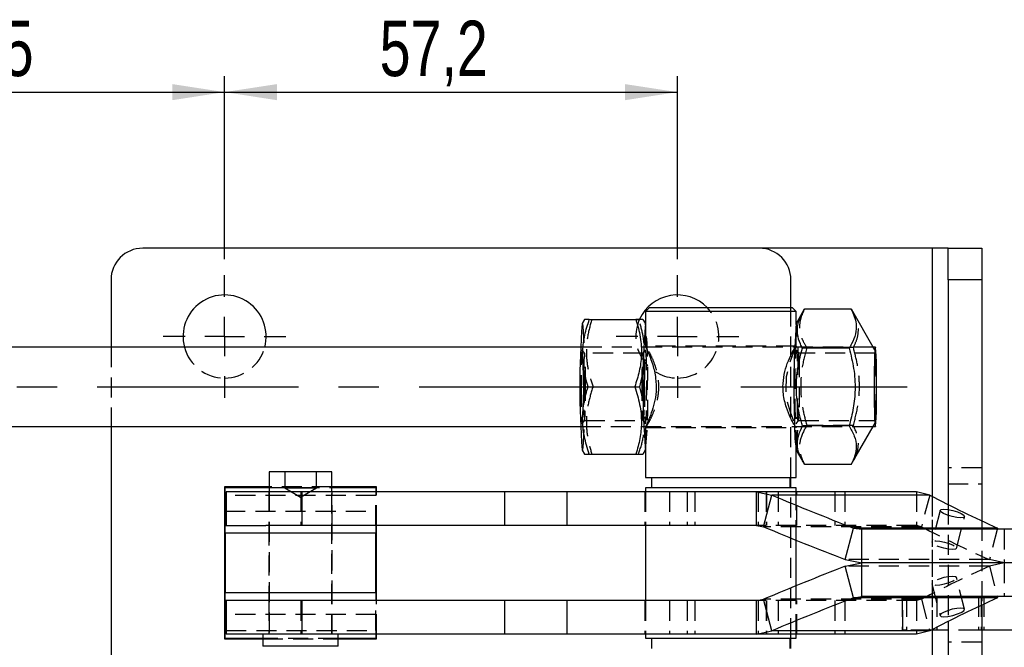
# Model space of a CAD drawing. Extents: x 44 to 838, y 191 to 555.
# Tile 3 of 12: x 168 to 293, y 259 to 338. Entities that reach past the tile are written whole.
import ezdxf

# ---------------------------------------------------------------- set-up
doc = ezdxf.new("R2010")
doc.units = 0
doc.header["$LTSCALE"] = 2
doc.linetypes.add('CENTERX2', pattern=[20.32, 12.7, -2.54, 2.54, -2.54])
doc.linetypes.add('HIDDEN', pattern=[1.905, 1.27, -0.635])
doc.layers.get('0').update_dxf_attribs({"linetype": 'CONTINUOUS'})
doc.styles.add('SLDTEXTSTYLE0', font='TXT', dxfattribs={"width": 0.75})
doc.dimstyles.new('SLDDIMSTYLE1', dxfattribs={"dimtxt": 7, "dimasz": 6.604, "dimexe": 0, "dimexo": 0.0625, "dimgap": 1.75, "dimtad": 1, "dimdec": 0, "dimrnd": 1e-09, "dimzin": 12, "dimtxsty": 'SLDTEXTSTYLE0', "dimsah": 1, "dimcen": 0.09, "dimazin": 3, "dimtfac": 1, "dimtofl": 0, "dimtmove": 0, "dimatfit": 3, "dimtolj": 1, "dimtzin": 12})
doc.dimstyles.new('SLDDIMSTYLE5', dxfattribs={"dimtxt": 7, "dimasz": 6.604, "dimexe": 0, "dimexo": 0.0625, "dimgap": 1.75, "dimtad": 1, "dimrnd": 1e-09, "dimzin": 12, "dimtxsty": 'SLDTEXTSTYLE0', "dimsah": 1, "dimcen": 0.09, "dimazin": 3, "dimtfac": 1, "dimtofl": 0, "dimtmove": 0, "dimatfit": 3, "dimtolj": 1, "dimtzin": 12})

# ---------------------------------------------------------------- blocks, each defined once
blk = doc.blocks.new('_D_8')
at = {"color": 179, "linetype": 'CONTINUOUS'}
for p, q in [((149.13, 307.94), (149.13, 331.05)), ((194.14, 307.94), (194.14, 331.05)), ((149.13, 329.05), (194.14, 329.05))]:
    blk.add_line(p, q, dxfattribs=at)
for points in [[(149.13, 329.05), (155.73, 328.03), (155.73, 330.06)], [(194.14, 329.05), (187.54, 330.06), (187.54, 328.03)]]:
    blk.add_solid(points, dxfattribs=at)
at = {"color": 179, "linetype": 'CONTINUOUS', "insert": (162.2, 338.07, -55.23), "char_height": 7, "attachment_point": 1, "style": 'SLDTEXTSTYLE0'}
blk.add_mtext('45', dxfattribs=at)
blk = doc.blocks.new('_D_9')
at = {"color": 179, "linetype": 'CONTINUOUS'}
for p, q in [((194.14, 307.94), (194.14, 331.05)), ((251.34, 307.94), (251.34, 331.05)), ((194.14, 329.05), (251.34, 329.05))]:
    blk.add_line(p, q, dxfattribs=at)
for points in [[(194.14, 329.05), (200.75, 328.03), (200.75, 330.06)], [(251.34, 329.05), (244.74, 330.06), (244.74, 328.03)]]:
    blk.add_solid(points, dxfattribs=at)
at = {"color": 179, "linetype": 'CONTINUOUS', "insert": (213.73, 338.07, -55.23), "char_height": 7, "attachment_point": 1, "style": 'SLDTEXTSTYLE0'}
blk.add_mtext('57,2', dxfattribs=at)
blk = doc.blocks.new('SW_CENTERMARKSYMBOL_3')
at = {"color": 0, "linetype": 'CONTINUOUS'}
for p, q in [((0, 5), (0, 7.75)), ((0, 0), (0, 2.5)), ((-5, 0), (-7.75, 0)), ((0, 0), (-2.5, 0)), ((0, 0), (0, -2.5)), ((0, 0), (2.5, 0)), ((5, 0), (7.75, 0)), ((0, -5), (0, -7.75))]:
    blk.add_line(p, q, dxfattribs=at)
blk = doc.blocks.new('SW_CENTERMARKSYMBOL_4')
at = {"color": 0, "linetype": 'CONTINUOUS'}
for p, q in [((0, 5), (0, 7.75)), ((0, 0), (0, 2.5)), ((-5, 0), (-7.75, 0)), ((0, 0), (-2.5, 0)), ((0, 0), (0, -2.5)), ((0, 0), (2.5, 0)), ((5, 0), (7.75, 0)), ((0, -5), (0, -7.75))]:
    blk.add_line(p, q, dxfattribs=at)

msp = doc.modelspace()

# ---------------------------------------------------------------- linework, layer by layer
at = {"color": 7, "linetype": 'CONTINUOUS'}
for p, q in [((261.6925, 309.3362), (183.7925, 309.3362)), ((283.5425, 309.3362), (261.6925, 309.3362)), ((285.5425, 309.3362), (283.5425, 309.3362)), ((285.5425, 305.3362), (285.5425, 309.3362)), ((285.5425, 309.3362), (289.7925, 309.3362)), ((289.7925, 309.3362), (289.7925, 305.3362)), ((179.7925, 305.3362), (179.7925, 296.8362)), ((265.6925, 301.8362), (265.6925, 305.3362)), ((289.7925, 305.3362), (285.5425, 305.3362)), ((285.5425, 305.3362), (285.5425, 276.966)), ((289.7925, 305.3362), (289.7925, 274.9157)), ((247.8163, 301.8362), (247.3163, 301.3362)), ((247.3163, 301.3362), (247.3163, 296.9599)), ((266.3663, 301.3362), (247.3163, 301.3362)), ((247.8163, 301.8362), (265.8617, 301.8362)), ((265.8617, 301.8362), (265.8663, 301.8362)), ((266.3663, 301.3362), (265.8663, 301.8362)), ((267.2368, 301.3677), (266.3473, 299.8239)), ((266.3663, 299.8569), (266.3663, 301.3362)), ((273.3087, 301.651), (267.4074, 301.651)), ((273.4789, 301.3264), (273.3087, 301.651)), ((276.093, 296.8362), (273.4991, 301.338)), ((239.6063, 300.3362), (239.3111, 299.8239)), ((240.2158, 300.3362), (246.1171, 300.3362)), ((247.3163, 299.8569), (247.0402, 300.3362)), ((239.1258, 296.8362), (141.4252, 296.8362)), ((273.0379, 296.7068), (267.1366, 296.7068)), ((276.3563, 296.8362), (276.0885, 296.8362)), ((240.0591, 291.8362), (245.9603, 291.8362)), ((141.4252, 286.8362), (239.1258, 286.8362)), ((179.7925, 286.8362), (179.7925, 252.3362)), ((247.3163, 286.7135), (247.3163, 280.3862)), ((273.0392, 286.8919), (267.138, 286.8919)), ((273.482, 282.3047), (276.093, 286.8362)), ((276.0885, 286.8362), (276.3563, 286.8362)), ((239.3111, 283.8484), (239.6063, 283.3362)), ((247.0402, 283.3362), (247.3163, 283.8155)), ((266.3473, 283.8484), (267.2211, 282.3319)), ((266.3663, 280.3862), (266.3663, 283.8155)), ((240.2158, 283.3362), (246.1171, 283.3362)), ((273.3114, 282.0213), (267.4101, 282.0213)), ((273.3114, 282.0213), (273.4857, 282.3229)), ((199.7738, 281.0862), (199.7738, 278.5862)), ((207.7113, 281.0862), (199.7738, 281.0862)), ((207.7113, 278.5862), (207.7113, 281.0862)), ((247.3163, 280.3862), (256.5371, 280.3862)), ((248.0913, 280.3862), (248.0913, 279.0862)), ((256.5371, 280.3862), (266.3663, 280.3862)), ((265.5913, 279.0862), (265.5913, 280.3862)), ((265.6925, 279.0862), (265.6925, 280.3862)), ((199.7738, 279.1862), (194.1425, 279.1862)), ((194.1425, 279.1862), (194.1425, 259.9862)), ((194.2175, 279.1112), (199.7738, 279.1112)), ((194.2175, 278.1112), (194.2175, 279.1112)), ((213.3425, 279.1862), (207.7113, 279.1862)), ((207.7113, 279.1112), (213.2675, 279.1112)), ((213.2675, 279.1112), (213.2675, 278.5862)), ((213.3425, 278.5862), (213.3425, 279.1862)), ((247.3163, 279.0862), (247.3163, 278.5862)), ((266.3663, 279.0862), (247.3163, 279.0862)), ((266.3663, 278.5862), (266.3663, 279.0862)), ((194.3425, 278.1112), (194.2175, 278.1112)), ((194.2175, 278.1112), (194.2175, 274.3362)), ((194.3425, 278.5862), (194.3425, 274.3362)), ((203.9074, 278.5862), (194.3425, 278.5862)), ((203.9074, 278.5862), (203.9074, 274.3362)), ((229.515, 278.5862), (203.9074, 278.5862)), ((229.515, 278.5862), (229.515, 274.3362)), ((237.376, 278.5862), (229.515, 278.5862)), ((237.376, 278.5862), (237.376, 274.3362)), ((261.3247, 278.5862), (237.376, 278.5862)), ((261.3247, 278.5862), (263.2601, 278.164)), ((261.3247, 274.3362), (261.3247, 278.5862)), ((281.57, 278.5862), (261.3247, 278.5862)), ((262.2253, 274.1703), (263.2601, 278.164)), ((283.2209, 278.164), (263.2601, 278.164)), ((283.2209, 278.164), (281.57, 278.5862)), ((194.2175, 274.3362), (199.3688, 274.3362)), ((194.2175, 273.3362), (194.2175, 274.3362)), ((203.9074, 274.3362), (199.3688, 274.3362)), ((229.515, 274.3362), (203.9074, 274.3362)), ((213.2675, 274.3362), (213.2675, 273.3362)), ((213.3425, 264.8362), (213.3425, 274.3362)), ((237.376, 274.3362), (229.515, 274.3362)), ((261.3247, 274.3362), (237.376, 274.3362)), ((247.3163, 274.3362), (247.3163, 264.8362)), ((261.3247, 274.3362), (262.2253, 274.1703)), ((272.5623, 270.0083), (273.5972, 274.002)), ((273.5972, 274.002), (274.6529, 273.8362)), ((291.7999, 274.002), (273.5972, 274.002)), ((274.6529, 269.5862), (274.6529, 273.8362)), ((304.3856, 273.8362), (274.6529, 273.8362)), ((213.2675, 273.3362), (194.2175, 273.3362)), ((194.2175, 273.3362), (194.2175, 265.8362)), ((213.2675, 265.8362), (213.2675, 273.3362)), ((266.3663, 266.7166), (266.3663, 272.4558)), ((272.5623, 270.0083), (274.6529, 269.5862)), ((272.5623, 269.164), (274.6529, 269.5862)), ((273.5972, 265.1703), (272.5623, 269.164)), ((304.3856, 269.5862), (274.6529, 269.5862)), ((274.6529, 265.3362), (274.6529, 269.5862)), ((194.2175, 265.8362), (213.2675, 265.8362)), ((194.2175, 264.8362), (194.2175, 265.8362)), ((213.2675, 265.8362), (213.2675, 264.8362)), ((261.3247, 264.8362), (262.2253, 265.002)), ((263.2601, 261.0083), (262.2253, 265.002)), ((273.5972, 265.1703), (274.6529, 265.3362)), ((291.7999, 265.1703), (273.5972, 265.1703)), ((304.3856, 265.3362), (274.6529, 265.3362)), ((199.3688, 264.8362), (194.2175, 264.8362)), ((194.2175, 264.8362), (194.2175, 261.0612)), ((194.3425, 264.8362), (194.3425, 260.5862)), ((203.9074, 264.8362), (199.3688, 264.8362)), ((203.9074, 264.8362), (203.9074, 260.5862)), ((229.515, 264.8362), (203.9074, 264.8362)), ((229.515, 264.8362), (229.515, 260.5862)), ((237.376, 264.8362), (229.515, 264.8362)), ((237.376, 264.8362), (237.376, 260.5862)), ((261.3247, 264.8362), (237.376, 264.8362)), ((261.3247, 260.5862), (261.3247, 264.8362)), ((289.7925, 264.2567), (289.7925, 233.8362)), ((284.113, 261.4759), (284.113, 261.0862)), ((285.5425, 262.2063), (285.5425, 233.8362)), ((194.1425, 259.9862), (198.98, 259.9862)), ((194.2175, 261.0612), (194.3425, 261.0612)), ((194.2175, 260.0612), (194.2175, 261.0612)), ((198.98, 260.0612), (194.2175, 260.0612)), ((203.9074, 260.5862), (194.3425, 260.5862)), ((198.98, 260.5862), (198.98, 259.0862)), ((229.515, 260.5862), (203.9074, 260.5862)), ((208.505, 259.0862), (208.505, 260.5862)), ((213.2675, 260.0612), (208.505, 260.0612)), ((208.505, 259.9862), (213.3425, 259.9862)), ((213.2675, 260.5862), (213.2675, 260.0612)), ((213.3425, 259.9862), (213.3425, 260.5862)), ((237.376, 260.5862), (229.515, 260.5862)), ((261.3247, 260.5862), (237.376, 260.5862)), ((247.3163, 260.5862), (247.3163, 260.0862)), ((247.3163, 260.0862), (256.5371, 260.0862)), ((248.0913, 260.0862), (248.0913, 258.7862)), ((256.5371, 260.0862), (266.3663, 260.0862)), ((261.3247, 260.5862), (263.2601, 261.0083)), ((281.57, 260.5862), (261.3247, 260.5862)), ((283.2209, 261.0083), (263.2601, 261.0083)), ((265.5913, 258.7862), (265.5913, 260.0862)), ((265.6925, 258.7862), (265.6925, 260.0862)), ((266.3663, 260.0862), (266.3663, 260.5862)), ((283.2209, 261.0083), (281.57, 260.5862)), ((284.113, 261.0862), (283.3682, 261.0862)), ((285.5425, 261.0862), (284.113, 261.0862)), ((296.2751, 261.0862), (289.7925, 261.0862)), ((208.505, 259.0862), (198.98, 259.0862))]:
    msp.add_line(p, q, dxfattribs=at)
at = {"color": 8, "linetype": 'CONTINUOUS'}
for p, q in [((283.5425, 309.3362), (283.5425, 277.9943)), ((283.5425, 261.0862), (283.5425, 229.8362))]:
    msp.add_line(p, q, dxfattribs=at)
at = {"color": 7, "linetype": 'HIDDEN'}
for p, q in [((283.5425, 309.3362), (283.5425, 229.8362)), ((265.6925, 280.3862), (265.6925, 301.8362)), ((246.1171, 300.3362), (246.4306, 300.3362)), ((247.3353, 299.8239), (247.3163, 299.8569)), ((266.3663, 296.9704), (266.3663, 299.8569)), ((179.7925, 296.8362), (179.7925, 286.8362)), ((276.0885, 296.8362), (239.1258, 296.8362)), ((239.6277, 296.0818), (239.3321, 296.5046)), ((247.0249, 296.0862), (239.6215, 296.0862)), ((247.3144, 296.5046), (247.0187, 296.0818)), ((266.3614, 296.9862), (247.3212, 296.9862)), ((247.3487, 296.9345), (247.3256, 296.9599)), ((266.6639, 296.0818), (266.3683, 296.5046)), ((276.3563, 296.0862), (266.6577, 296.0862)), ((273.5808, 296.7804), (267.6796, 296.7804)), ((276.3644, 296.3651), (276.093, 296.8362)), ((246.5873, 291.8362), (247.0778, 293.8745)), ((266.4904, 294.1903), (266.5025, 293.3651)), ((245.9603, 291.8362), (246.5873, 291.8362)), ((247.076, 289.8817), (246.5873, 291.8362)), ((239.3321, 287.1678), (239.6277, 287.5906)), ((239.6215, 287.5862), (247.0249, 287.5862)), ((247.0187, 287.5906), (247.3144, 287.1678)), ((266.3683, 287.1678), (266.6639, 287.5906)), ((266.6577, 287.5862), (276.3563, 287.5862)), ((239.1258, 286.8362), (276.0885, 286.8362)), ((247.3212, 286.6862), (266.3614, 286.6862)), ((266.3663, 283.8155), (266.3663, 286.7633)), ((273.5822, 286.9656), (267.6809, 286.9656)), ((276.093, 286.8362), (276.3644, 287.3072)), ((247.3163, 283.8155), (247.3353, 283.8484)), ((246.1171, 283.3362), (246.4306, 283.3362)), ((289.7925, 281.5862), (285.5425, 281.5862)), ((201.7425, 281.0862), (201.7425, 279.0862)), ((205.7425, 279.0862), (205.7425, 281.0862)), ((207.7113, 279.1862), (199.7738, 279.1862)), ((199.7738, 279.1112), (207.7113, 279.1112)), ((201.7425, 279.0862), (203.7425, 279.0862)), ((201.7425, 279.0862), (203.7425, 277.8845)), ((203.7425, 279.0862), (205.7425, 279.0862)), ((203.7425, 277.8845), (205.7425, 279.0862)), ((265.6925, 260.0862), (265.6925, 279.0862)), ((285.5425, 279.5862), (289.7925, 279.5862)), ((213.2675, 278.1112), (194.3425, 278.1112)), ((199.7425, 278.5862), (199.7425, 274.3362)), ((199.7738, 278.5862), (199.7738, 260.5862)), ((203.7777, 278.5862), (203.7777, 274.3362)), ((207.7113, 260.5862), (207.7113, 278.5862)), ((207.7425, 274.3362), (207.7425, 278.5862)), ((213.2675, 278.5862), (213.2675, 278.1112)), ((213.2675, 274.3362), (213.2675, 278.1112)), ((213.3425, 274.3362), (213.3425, 278.5862)), ((247.2413, 278.5862), (247.2413, 274.3362)), ((247.3163, 278.5862), (247.3163, 274.3362)), ((250.3322, 278.5862), (250.3322, 274.3362)), ((252.5693, 278.5862), (252.5693, 274.3362)), ((252.5795, 278.5862), (252.5795, 274.3362)), ((253.5624, 278.5862), (253.5624, 274.3362)), ((261.5622, 278.5862), (261.5622, 274.3362)), ((262.569, 278.5862), (262.569, 274.3362)), ((262.588, 278.5862), (262.588, 274.3362)), ((264.0901, 278.5862), (264.0901, 274.3362)), ((266.3663, 272.4558), (266.3663, 278.5862)), ((266.4413, 274.3362), (266.4413, 278.5862)), ((271.2499, 278.5862), (271.2499, 274.3362)), ((272.5096, 278.5862), (272.5096, 274.3362)), ((281.57, 278.5862), (281.57, 274.3362)), ((283.2209, 278.164), (282.1861, 274.1703)), ((283.5425, 277.9943), (283.5425, 261.0862)), ((284.5376, 276.2224), (283.5028, 272.2287)), ((285.5425, 276.966), (285.5425, 262.2063)), ((194.2175, 276.1112), (213.2675, 276.1112)), ((286.6005, 271.426), (287.6353, 275.4197)), ((289.7925, 274.9157), (289.7925, 264.2567)), ((199.7425, 274.3362), (199.7425, 264.8362)), ((207.7425, 264.8362), (207.7425, 274.3362)), ((281.57, 274.3362), (261.3247, 274.3362)), ((282.1861, 274.1703), (262.2253, 274.1703)), ((282.1861, 274.1703), (281.57, 274.3362)), ((291.7999, 274.002), (290.7651, 270.0083)), ((292.6468, 273.8362), (292.6468, 269.5862)), ((290.7651, 270.0083), (272.5623, 270.0083)), ((292.6468, 269.5862), (290.7651, 270.0083)), ((290.7651, 269.164), (272.5623, 269.164)), ((292.6468, 269.5862), (290.7651, 269.164)), ((290.7651, 269.164), (291.7999, 265.1703)), ((292.6468, 269.5862), (292.6468, 265.3362)), ((287.6353, 263.7527), (286.6005, 267.7464)), ((266.3663, 260.5862), (266.3663, 266.7166)), ((283.5028, 266.9437), (284.5376, 262.95)), ((282.1861, 265.002), (262.2253, 265.002)), ((279.722, 265.3362), (279.722, 261.0862)), ((279.8336, 261.0862), (279.8336, 265.3362)), ((280.2866, 265.3362), (280.2866, 261.0862)), ((282.1861, 265.002), (281.57, 264.8362)), ((282.1861, 265.002), (283.2209, 261.0083)), ((284.113, 265.3362), (284.113, 261.4759)), ((289.3982, 265.3362), (289.3982, 261.0862)), ((289.7145, 265.3362), (289.7145, 261.0862)), ((290.0783, 265.3362), (290.0783, 261.0862)), ((199.7425, 264.8362), (199.7425, 260.5862)), ((203.7777, 264.8362), (203.7777, 260.5862)), ((207.7425, 260.5862), (207.7425, 264.8362)), ((213.2675, 261.0612), (213.2675, 264.8362)), ((213.3425, 260.5862), (213.3425, 264.8362)), ((247.2413, 264.8362), (247.2413, 260.5862)), ((247.3163, 264.8362), (247.3163, 260.5862)), ((250.3322, 264.8362), (250.3322, 260.5862)), ((252.5693, 264.8362), (252.5693, 260.5862)), ((252.5795, 264.8362), (252.5795, 260.5862)), ((253.5624, 264.8362), (253.5624, 260.5862)), ((281.57, 264.8362), (261.3247, 264.8362)), ((261.5622, 264.8362), (261.5622, 260.5862)), ((262.569, 264.8362), (262.569, 260.5862)), ((262.588, 264.8362), (262.588, 260.5862)), ((264.0901, 264.8362), (264.0901, 260.5862)), ((266.4413, 260.5862), (266.4413, 264.8362)), ((271.2499, 264.8362), (271.2499, 260.5862)), ((272.5096, 264.8362), (272.5096, 260.5862)), ((281.57, 264.8362), (281.57, 260.5862)), ((213.2675, 263.0612), (194.2175, 263.0612)), ((194.3425, 261.0612), (213.2675, 261.0612)), ((208.505, 260.0612), (198.98, 260.0612)), ((198.98, 259.9862), (208.505, 259.9862)), ((213.2675, 261.0612), (213.2675, 260.5862)), ((280.2866, 261.0862), (279.722, 261.0862)), ((283.3682, 261.0862), (280.2866, 261.0862)), ((289.3982, 261.0862), (285.5425, 261.0862)), ((289.7925, 261.0862), (289.3982, 261.0862)), ((289.7925, 259.5862), (285.5425, 259.5862))]:
    msp.add_line(p, q, dxfattribs=at)
at = {"color": 179, "linetype": 'CENTERX2'}
msp.add_line((137.4252, 291.8362), (280.3563, 291.8362), dxfattribs=at)
at = {"color": 7, "linetype": 'HIDDEN', "flags": 128}
for points in [[(239.3111, 299.8239), (239.3138, 299.8281), (239.3595, 299.7638), (239.4042, 299.4446), (239.4463, 298.881), (239.4846, 298.0908), (239.5099, 297.3674)], [(239.4218, 288.2734), (239.4277, 288.437), (239.45, 289.2682), (239.4655, 290.2378), (239.4735, 291.2937), (239.4735, 292.3787), (239.4655, 293.4345), (239.45, 294.4042), (239.4277, 295.2354), (239.3999, 295.8833), (239.3681, 296.3131), (239.3339, 296.5015), (239.2993, 296.4385), (239.2661, 296.1272), (239.2361, 295.5847), (239.2109, 294.8401), (239.1919, 293.9335), (239.18, 292.9139), (239.176, 291.8362), (239.176, 291.8362)], [(239.7572, 291.8362), (239.7529, 292.8931), (239.7404, 293.8836), (239.7204, 294.7455), (239.6942, 295.4246), (239.6634, 295.8782), (239.63, 296.0778), (239.596, 296.0109), (239.5637, 295.6817), (239.5349, 295.1109), (239.5116, 294.3343), (239.4953, 293.4007), (239.4868, 292.3689), (239.4868, 291.3035), (239.4953, 290.2717), (239.5116, 289.3381), (239.5349, 288.5615), (239.5637, 287.9907), (239.596, 287.6615), (239.63, 287.5946), (239.6634, 287.7942), (239.6942, 288.2478), (239.7204, 288.9269), (239.7404, 289.7887), (239.7529, 290.7793), (239.7572, 291.8362)], [(246.8892, 291.8362), (246.8935, 292.8931), (246.906, 293.8836), (246.926, 294.7455), (246.9522, 295.4246), (246.983, 295.8782), (247.0164, 296.0778), (247.0504, 296.0109), (247.0827, 295.6817), (247.1115, 295.1109), (247.1348, 294.3343), (247.1512, 293.4007), (247.1596, 292.3689), (247.1596, 291.3035), (247.1512, 290.2717), (247.1348, 289.3381), (247.1115, 288.5615), (247.0827, 287.9907), (247.0504, 287.6615), (247.0164, 287.5946), (246.983, 287.7942), (246.9522, 288.2478), (246.926, 288.9269), (246.906, 289.7887), (246.8935, 290.7793), (246.8892, 291.8362)], [(247.1719, 291.8362), (247.1759, 290.7585), (247.1878, 289.7388), (247.2068, 288.8323), (247.232, 288.0877), (247.262, 287.5451), (247.2952, 287.2339), (247.3298, 287.1708), (247.364, 287.3592), (247.3958, 287.789), (247.4236, 288.437), (247.4459, 289.2682), (247.4614, 290.2378), (247.4694, 291.2937), (247.4694, 292.3787), (247.4614, 293.4345), (247.4459, 294.4042), (247.4236, 295.2354), (247.3958, 295.8833), (247.364, 296.3131), (247.3298, 296.5015), (247.2952, 296.4385), (247.262, 296.1272), (247.232, 295.5847), (247.2068, 294.8401), (247.1878, 293.9335), (247.1759, 292.9139), (247.1719, 291.8362)], [(266.1636, 296.7046), (266.2052, 296.7794), (266.3662, 296.9797), (266.2533, 296.6751), (265.9419, 295.9482), (265.4978, 294.7476), (265.1062, 293.085), (265.0269, 291.3768), (265.2218, 289.9502), (265.5883, 288.6523), (266.0358, 287.5007), (266.3335, 286.8033), (266.3335, 286.8033)], [(266.5028, 290.3374), (266.4988, 290.0038), (266.4816, 289.0618), (266.4579, 288.2693), (266.429, 287.6691), (266.3965, 287.2936), (266.3621, 287.163), (266.3276, 287.2843), (266.295, 287.651), (266.266, 288.2433), (266.2421, 289.0293), (266.2246, 289.9666), (266.2146, 291.0048), (266.2124, 292.0877), (266.2183, 293.1571), (266.2319, 294.1553), (266.2524, 295.0284), (266.2789, 295.7295), (266.3098, 296.2207), (266.3435, 296.4755), (266.3781, 296.4802), (266.4119, 296.2345), (266.4429, 295.7517), (266.4696, 295.0579), (266.4904, 294.1903), (266.4904, 294.1903)], [(266.7749, 293.9771), (266.7542, 294.8229), (266.7275, 295.481), (266.6963, 295.9101), (266.6628, 296.0832), (266.6289, 295.9894), (266.5968, 295.6347), (266.5685, 295.0414), (266.5459, 294.2466), (266.5367, 293.765)], [(239.5724, 293.8673), (239.5767, 293.2646), (239.5808, 291.8362)], [(266.5396, 289.7372), (266.5499, 289.252), (266.5738, 288.4941), (266.603, 287.9462), (266.6356, 287.6427), (266.6696, 287.6027), (266.7029, 287.8287), (266.7333, 288.3065), (266.7589, 289.0061), (266.7782, 289.8835), (266.79, 290.8836), (266.7934, 291.9436), (266.7882, 292.9968), (266.7749, 293.9771), (266.7749, 293.9771)], [(239.176, 291.8362), (239.18, 290.7585), (239.1919, 289.7388), (239.2109, 288.8323), (239.2361, 288.0877), (239.2661, 287.5451), (239.2993, 287.2339), (239.3339, 287.1708), (239.3681, 287.3592), (239.394, 287.6874)], [(239.5808, 291.8362), (239.5767, 290.4077), (239.5728, 289.8579)], [(266.3473, 283.8484), (266.3702, 283.8409), (266.4156, 284.0183), (266.4594, 284.447), (266.4999, 285.1131), (266.536, 285.9954), (266.5666, 287.0654), (266.5905, 288.2887), (266.6033, 289.2509)], [(239.5135, 286.4282), (239.4846, 285.5815), (239.4463, 284.7914), (239.4042, 284.2277), (239.3595, 283.9086), (239.3138, 283.8442), (239.3111, 283.8484)], [(286.603, 271.4404), (286.4705, 271.3218), (286.122, 271.2801), (285.6105, 271.3218), (285.014, 271.4404), (284.4232, 271.6179), (283.928, 271.8273), (283.6039, 272.0368), (283.5002, 272.2143), (283.6327, 272.3329), (283.9813, 272.3746), (284.4927, 272.3329), (285.0893, 272.2143), (285.6801, 272.0368), (286.1753, 271.8273), (286.4993, 271.6179), (286.603, 271.4404)], [(286.603, 267.732), (286.4705, 267.8506), (286.122, 267.8923), (285.6105, 267.8506), (285.014, 267.732), (284.4232, 267.5544), (283.928, 267.345), (283.6039, 267.1356), (283.5002, 266.9581), (283.6327, 266.8394), (283.9813, 266.7978), (284.4927, 266.8394), (285.0893, 266.9581), (285.6801, 267.1356), (286.1753, 267.345), (286.4993, 267.5544), (286.603, 267.732)]]:
    msp.add_lwpolyline(points, dxfattribs=at)
at = {"color": 7, "linetype": 'CONTINUOUS', "flags": 128}
for points in [[(276.1966, 291.8362), (276.2006, 290.7236), (276.2125, 289.6668), (276.2315, 288.7187), (276.2568, 287.927), (276.287, 287.3313), (276.3208, 286.9615), (276.3563, 286.8362), (276.3919, 286.9615), (276.4256, 287.3313), (276.4559, 287.927), (276.4812, 288.7187), (276.5002, 289.6668), (276.512, 290.7236), (276.516, 291.8362), (276.512, 292.9488), (276.5002, 294.0056), (276.4812, 294.9536), (276.4559, 295.7453), (276.4256, 296.341), (276.3919, 296.7108), (276.3563, 296.8362), (276.3208, 296.7108), (276.287, 296.341), (276.2568, 295.7453), (276.2315, 294.9536), (276.2125, 294.0056), (276.2006, 292.9488), (276.1966, 291.8362)], [(276.4293, 287.9178), (276.4571, 288.5785), (276.4791, 289.4285), (276.494, 290.4185), (276.5008, 291.4908), (276.4992, 292.5832), (276.4894, 293.6322), (276.4718, 294.5768), (276.4475, 295.3621), (276.4179, 295.9425), (276.3847, 296.2843), (276.3499, 296.3676), (276.3154, 296.1875), (276.2834, 295.7545), (276.2555, 295.0938), (276.2336, 294.2438), (276.2187, 293.2539), (276.2119, 292.1816), (276.2134, 291.0892), (276.2233, 290.0402), (276.2409, 289.0956), (276.2652, 288.3103), (276.2948, 287.7298), (276.328, 287.3881), (276.3628, 287.3048), (276.3973, 287.4849), (276.4293, 287.9178)], [(276.4247, 288.1648), (276.4517, 288.8126), (276.4728, 289.6503), (276.4865, 290.6254), (276.492, 291.6766), (276.489, 292.7378), (276.4777, 293.7424), (276.4587, 294.6271), (276.4333, 295.3365), (276.4031, 295.826), (276.3699, 296.0648), (276.3359, 296.0379), (276.3032, 295.7469), (276.2738, 295.2103), (276.2496, 294.4616), (276.2321, 293.548), (276.2224, 292.5268), (276.2211, 291.4622), (276.2283, 290.4211), (276.2436, 289.469), (276.2659, 288.6655), (276.294, 288.0613), (276.3259, 287.6943), (276.3598, 287.5875), (276.3934, 287.7477), (276.4247, 288.1648)], [(287.6378, 275.4341), (287.5053, 275.3155), (287.1568, 275.2738), (286.6454, 275.3155), (286.0488, 275.4341), (285.458, 275.6116), (284.9628, 275.821), (284.6388, 276.0305), (284.5351, 276.208), (284.6676, 276.3266), (285.0161, 276.3683), (285.5276, 276.3266), (286.1241, 276.208), (286.7149, 276.0305), (287.2101, 275.821), (287.5342, 275.6116), (287.6378, 275.4341)], [(287.6378, 263.7383), (287.5053, 263.8569), (287.1568, 263.8986), (286.6454, 263.8569), (286.0488, 263.7383), (285.458, 263.5607), (284.9628, 263.3513), (284.6388, 263.1419), (284.5351, 262.9644), (284.6676, 262.8458), (285.0161, 262.8041), (285.5276, 262.8458), (286.1241, 262.9644), (286.7149, 263.1419), (287.2101, 263.3513), (287.5342, 263.5607), (287.6378, 263.7383)]]:
    msp.add_lwpolyline(points, dxfattribs=at)
at = {"color": 7, "linetype": 'CONTINUOUS'}
for centre, radius, start, end in [((183.7925, 305.3362), 4, 90, 180), ((261.6925, 305.3362), 4, 0, 90), ((194.1425, 298.1862), 5.25, 345.099403, 194.900597), ((251.3425, 298.1862), 5.25, 44.046193, 155.324338), ((345.4232, 291.8362), 106.4123, 175.6951, 184.3049), ((343.0278, 291.8362), 96.0451, 175.222925, 184.777075), ((374.1136, 291.9607), 108.0528, 175.826805, 182.203508), ((292.9377, 287.2207), 26.8034, 178.748278, 187.227802), ((396.1426, 593.284), 341.9918, 247.1354, 249.002416), ((350.3961, 405.7067), 144.1515, 242.224766, 246.015424), ((395.1135, 589.3045), 342.0071, 247.135443, 249.002376), ((395.1135, -50.1322), 342.0071, 110.997624, 112.864557), ((396.1426, -54.1116), 341.9918, 110.997584, 112.8646), ((350.3961, 133.4656), 144.1515, 113.984576, 117.775234)]:
    msp.add_arc(centre, radius, start, end, dxfattribs=at)
at = {"color": 7, "linetype": 'HIDDEN'}
for centre, radius, start, end in [((251.3425, 298.1862), 5.25, 270, 44.046193), ((251.3425, 298.1862), 5.25, 155.324338, 270), ((185.9503, 293.8336), 61.6587, 358.143636, 5.585379), ((235.5653, 295.6502), 31.0636, 357.681781, 7.721719), ((194.1425, 298.1862), 5.25, 194.900597, 270), ((194.1425, 298.1862), 5.25, 270, 345.099403), ((191.1838, 289.6684), 56.4346, 354.069622, 2.201363), ((349.3599, 401.7102), 144.1483, 242.224736, 246.015477), ((349.3599, 137.4621), 144.1483, 113.984523, 117.775264)]:
    msp.add_arc(centre, radius, start, end, dxfattribs=at)
at = {"color": 7, "linetype": 'CONTINUOUS'}
for points, knots in [([(267.1366, 296.7068), (267.0487, 296.8862), (266.7619, 297.4712), (266.4715, 298.4969), (266.514, 299.9932), (267.074, 301.0323), (267.4074, 301.651)], [0, 0, 0, 0, 0.1113114, 0.36292536, 0.62061393, 1, 1, 1, 1]), ([(273.3087, 301.651), (273.5744, 301.0323), (274.016, 300.0036), (273.9019, 298.5079), (273.5025, 297.4816), (273.1455, 296.8862), (273.0379, 296.7068)], [0, 0, 0, 0, 0.37938414, 0.63064259, 0.88868905, 1, 1, 1, 1]), ([(240.0591, 291.8362), (239.8535, 292.5739), (239.4379, 294.0654), (239.3166, 296.2752), (239.5935, 298.3877), (240.0071, 299.6827), (240.2158, 300.3362)], [0, 0, 0, 0, 0.26460499, 0.53494778, 0.76534305, 1, 1, 1, 1]), ([(240.2158, 300.3362), (239.9172, 300.3362), (239.5609, 300.3362), (239.6375, 300.3362), (239.6499, 300.3362)], [0, 0, 0, 0, 0.83807268, 1, 1, 1, 1]), ([(246.1171, 300.3362), (246.3227, 299.5984), (246.7382, 298.107), (246.8596, 295.8971), (246.5827, 293.7847), (246.1691, 292.4896), (245.9603, 291.8362)], [0, 0, 0, 0, 0.264605, 0.53494776, 0.76534303, 1, 1, 1, 1]), ([(246.9897, 300.3362), (246.9915, 300.3362), (246.9974, 300.3362), (246.4777, 300.3362), (246.1171, 300.3362)], [0, 0, 0, 0, 0.30629768, 1, 1, 1, 1]), ([(247.3256, 296.9599), (247.3225, 296.9634), (247.2775, 297.015), (247.4404, 296.6509), (247.7739, 295.8891), (248.2589, 294.6232), (248.6494, 292.9989), (248.7007, 291.2789), (248.4502, 289.7553), (248.0311, 288.4129), (247.5758, 287.3231), (247.3281, 286.778), (247.3265, 286.7264), (247.3261, 286.7135)], [0, 0, 0, 0, 0.00709182, 0.10413725, 0.20357734, 0.31396515, 0.43209567, 0.53853783, 0.63150153, 0.73043069, 0.84418553, 0.96095916, 1, 1, 1, 1]), ([(264.6854, 291.8362), (264.7193, 292.3667), (264.7869, 293.4255), (265.2362, 294.852), (265.777, 296.0564), (266.0355, 296.4899), (266.1636, 296.7046)], [0, 0, 0, 0, 0.240239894, 0.479521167, 0.742182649, 1, 1, 1, 1]), ([(267.138, 286.8919), (266.9187, 287.7438), (266.4754, 289.466), (266.3129, 292.0177), (266.5505, 294.4569), (266.94, 295.9523), (267.1366, 296.7068)], [0, 0, 0, 0, 0.264604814, 0.534947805, 0.7653431, 1, 1, 1, 1]), ([(273.0379, 296.7068), (273.2572, 295.855), (273.7005, 294.1328), (273.8629, 291.5811), (273.6253, 289.1419), (273.2358, 287.6465), (273.0392, 286.8919)], [0, 0, 0, 0, 0.2646049, 0.53494788, 0.76534318, 1, 1, 1, 1]), ([(240.2158, 283.3362), (239.9831, 284.0739), (239.5125, 285.5654), (239.3096, 287.7752), (239.5086, 289.8877), (239.8745, 291.1827), (240.0591, 291.8362)], [0, 0, 0, 0, 0.26460503, 0.5349477, 0.76534323, 1, 1, 1, 1]), ([(245.9603, 291.8362), (246.1931, 291.0984), (246.6637, 289.607), (246.8665, 287.3971), (246.6676, 285.2847), (246.3017, 283.9896), (246.1171, 283.3362)], [0, 0, 0, 0, 0.264605, 0.53494769, 0.76534321, 1, 1, 1, 1]), ([(266.1634, 286.9708), (266.1361, 287.0115), (266.0292, 287.1715), (265.6265, 287.9222), (265.0925, 289.1905), (264.7287, 290.6174), (264.696, 291.5384), (264.6854, 291.8362)], [0, 0, 0, 0, 0.08156501, 0.32004837, 0.58547194, 0.86595076, 1, 1, 1, 1]), ([(267.4101, 282.0213), (267.1673, 282.4441), (266.6765, 283.2987), (266.4437, 284.565), (266.6139, 285.7754), (266.9622, 286.5175), (267.138, 286.8919)], [0, 0, 0, 0, 0.2646049, 0.534947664, 0.765343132, 1, 1, 1, 1]), ([(273.0392, 286.8919), (273.282, 286.4692), (273.7728, 285.6146), (274.0057, 284.3483), (273.8354, 283.1379), (273.4871, 282.3958), (273.3114, 282.0213)], [0, 0, 0, 0, 0.26460502, 0.53494762, 0.76534312, 1, 1, 1, 1]), ([(239.6514, 283.3362), (239.6385, 283.3362), (239.5584, 283.3362), (239.9161, 283.3362), (240.2158, 283.3362)], [0, 0, 0, 0, 0.16189462, 1, 1, 1, 1]), ([(246.1171, 283.3362), (246.4767, 283.3362), (246.9951, 283.3362), (246.9937, 283.3362), (246.9933, 283.3362)], [0, 0, 0, 0, 0.69369196, 1, 1, 1, 1])]:
    msp.add_open_spline(points, degree=3, knots=knots, dxfattribs=at)
at = {"color": 7, "linetype": 'HIDDEN'}
for points, knots in [([(267.4074, 301.651), (267.2119, 301.2283), (266.8165, 300.3737), (266.7252, 299.1074), (267.0308, 297.897), (267.462, 297.1549), (267.6796, 296.7804)], [0, 0, 0, 0, 0.26460496, 0.53494774, 0.76534307, 1, 1, 1, 1]), ([(273.5808, 296.7804), (273.7767, 297.2032), (274.1726, 298.0579), (274.2596, 299.3237), (273.995, 300.4244), (273.6317, 301.0594), (273.4789, 301.3264)], [0, 0, 0, 0, 0.28374755, 0.57364792, 0.82071086, 1, 1, 1, 1]), ([(240.5293, 300.3362), (240.3238, 299.5984), (239.9082, 298.107), (239.7868, 295.8971), (240.0637, 293.7847), (240.4773, 292.4896), (240.6861, 291.8362)], [0, 0, 0, 0, 0.26460491, 0.53494786, 0.76534312, 1, 1, 1, 1]), ([(247.1358, 297.3106), (247.0982, 297.6635), (246.9886, 298.69), (246.6517, 299.6839), (246.4306, 300.3362)], [0, 0, 0, 0, 0.34375622, 1, 1, 1, 1]), ([(247.3212, 286.6862), (247.3654, 286.7355), (247.4538, 286.8341), (247.8893, 287.5935), (248.4291, 288.7573), (248.9144, 290.3268), (249.0548, 292.0576), (248.8294, 293.6293), (248.3944, 294.995), (247.833, 296.1941), (247.5781, 296.6119), (247.4468, 296.827)], [0, 0, 0, 0, 0.10566665, 0.2110582, 0.32360867, 0.44664984, 0.56173714, 0.66016363, 0.76088379, 0.87688334, 1, 1, 1, 1]), ([(267.6796, 296.7804), (267.4605, 295.9286), (267.0177, 294.2064), (266.8559, 291.6547), (267.0942, 289.2155), (267.4842, 287.7201), (267.6809, 286.9656)], [0, 0, 0, 0, 0.26460498, 0.53494779, 0.7653431, 1, 1, 1, 1]), ([(273.5822, 286.9656), (273.8012, 287.8174), (274.2441, 289.5396), (274.4058, 292.0913), (274.1676, 294.5305), (273.7776, 296.0259), (273.5808, 296.7804)], [0, 0, 0, 0, 0.2646048, 0.53494761, 0.7653431, 1, 1, 1, 1]), ([(240.6861, 291.8362), (240.4533, 291.0984), (239.9827, 289.607), (239.7799, 287.3971), (239.9788, 285.2847), (240.3447, 283.9896), (240.5293, 283.3362)], [0, 0, 0, 0, 0.26460491, 0.53494769, 0.76534312, 1, 1, 1, 1]), ([(246.4306, 283.3362), (246.6843, 284.0723), (247.0398, 285.1033), (247.1138, 286.1697), (247.135, 286.4748)], [0, 0, 0, 0, 0.71389671, 1, 1, 1, 1]), ([(266.3297, 286.7633), (266.3394, 286.7272), (266.3598, 286.6507), (266.2313, 286.8601), (266.1634, 286.9708)], [0, 0, 0, 0, 0.47154936, 1, 1, 1, 1]), ([(267.6809, 286.9656), (267.3475, 286.3468), (266.7931, 285.3182), (266.7434, 283.8224), (267.0304, 282.7961), (267.3222, 282.2007), (267.4101, 282.0213)], [0, 0, 0, 0, 0.37938425, 0.63064248, 0.88868896, 1, 1, 1, 1]), ([(273.4857, 282.3229), (273.5325, 282.4022), (273.8187, 282.8875), (274.1691, 283.8119), (274.2954, 285.3075), (273.8484, 286.3467), (273.5822, 286.9656)], [0, 0, 0, 0, 0.05235796, 0.32066336, 0.59544624, 1, 1, 1, 1])]:
    msp.add_open_spline(points, degree=3, knots=knots, dxfattribs=at)

# ---------------------------------------------------------------- block references
at = {"color": 179, "linetype": 'CONTINUOUS'}
for name, p in [('SW_CENTERMARKSYMBOL_4', (194.1425, 298.1862)), ('SW_CENTERMARKSYMBOL_3', (251.3425, 298.1862))]:
    msp.add_blockref(name, p, dxfattribs=at)

# ---------------------------------------------------------------- dimensions: what is measured, and where the dimension line sits
for base, p1, p2, dimstyle, picture, middle in [((194.1425, 329.0469), (149.1264, 305.9362), (194.1425, 305.9362), 'SLDDIMSTYLE1', '_D_8', (170.2146, 329.0469)), ((251.3425, 329.0469), (194.1425, 305.9362), (251.3425, 305.9362), 'SLDDIMSTYLE5', '_D_9', (225.6203, 329.0469))]:
    dim = msp.add_linear_dim(base=base, p1=p1, p2=p2, dimstyle=dimstyle, dxfattribs=at)
    dim.commit()
    dim.dimension.update_dxf_attribs({"geometry": picture, "text_midpoint": middle, "dimtype": 160})

doc.saveas('drawing.dxf')
